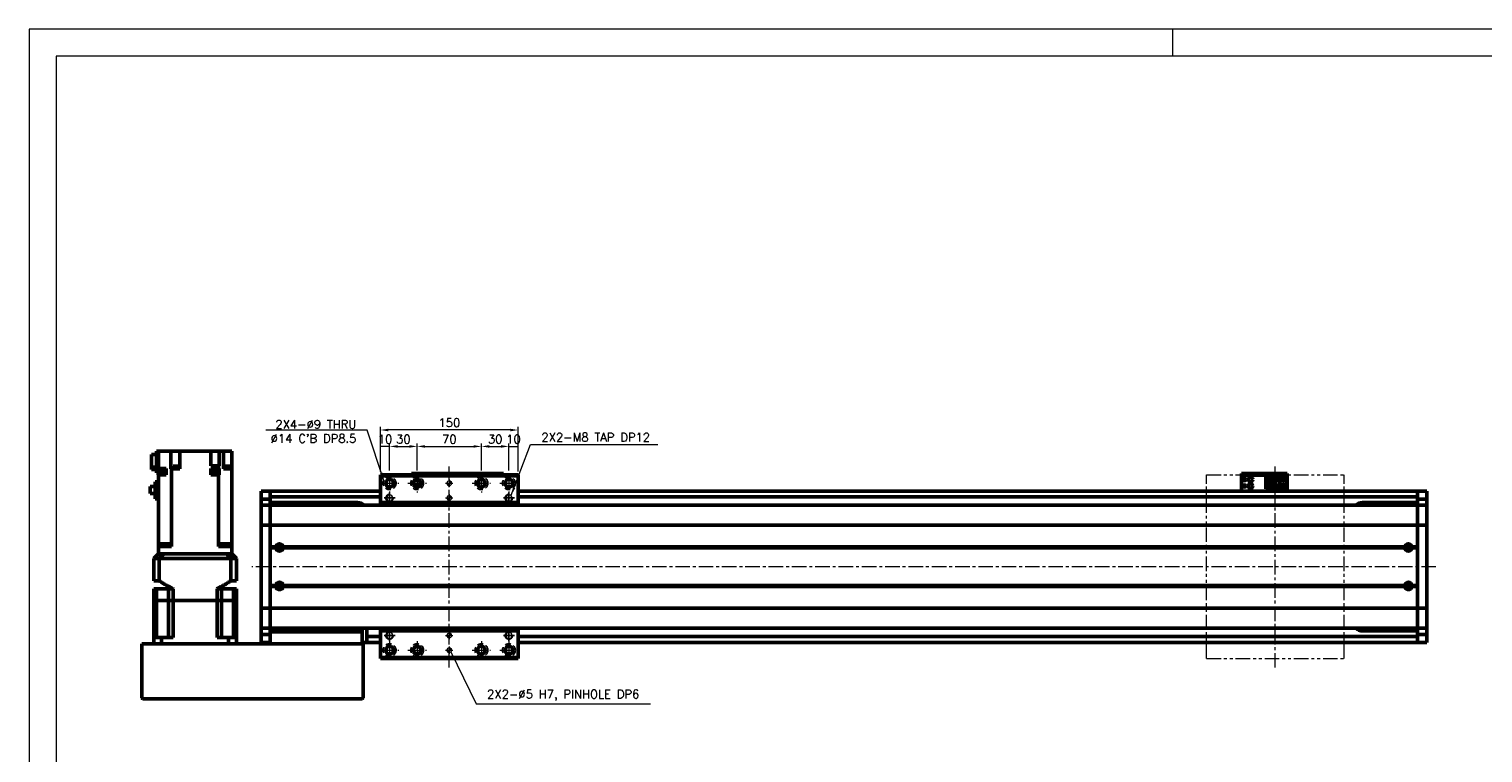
# Model space of a CAD drawing. Header units: millimetres. Extents: x 46891 to 51038, y 6223 to 10291.
# Tile 5 of 6: x 48547 to 50131, y 9502 to 10291. Entities that reach past the tile are written whole.
import ezdxf

# ---------------------------------------------------------------- set-up
doc = ezdxf.new("R2010")
doc.units = ezdxf.units.MM
doc.header["$LTSCALE"] = 0.5
for name, pattern in [('CENTER', [50.8, 31.75, -6.35, 6.35, -6.35]), ('HIDDENX2', [19.05, 12.7, -6.35]), ('PHANTOM', [63.5, 31.75, -6.35, 6.35, -6.35, 6.35, -6.35])]:
    doc.linetypes.add(name, pattern=pattern)
doc.layers.get('0').update_dxf_attribs({"lineweight": 20})
doc.layers.add('1', color=1, linetype='CENTER', lineweight=13)
doc.layers.add('외형선(ISO)', color=7, linetype='Continuous', lineweight=50)
for name, color, linetype in [('2', 2, 'HIDDENX2'), ('C', 1, 'CENTER'), ('DIM', 4, 'Continuous')]:
    doc.layers.add(name, color=color, linetype=linetype)
doc.styles.add('DSR TEXT', font='romans.shx', dxfattribs={"bigfont": 'whgtxt.shx'})
doc.styles.get("Standard").update_dxf_attribs({"font": 'romans.shx', "bigfont": 'whgtxt.shx'})
doc.dimstyles.new('DSR', dxfattribs={"dimscale": 2, "dimtxt": 3, "dimasz": 3, "dimexe": 0.5, "dimexo": 0.5, "dimgap": 0.5, "dimtad": 1, "dimdsep": 46, "dimtxsty": 'Standard', "dimcen": 2.5, "dimclrd": 4, "dimclre": 4, "dimclrt": 2, "dimadec": 0, "dimazin": 2, "dimtfac": 1, "dimtmove": 0, "dimatfit": 3, "dimfxl": 0, "dimlwd": -1, "dimlwe": -1, "dimarcsym": 0})

# ---------------------------------------------------------------- blocks, each defined once
blk = doc.blocks.new('A$C1C1952E1')
at = {"color": 1}
blk.add_lwpolyline([(0, 0), (420, 0), (420, 297), (0, 297)], close=True, dxfattribs=at)
at = {"color": 3}
blk.add_lwpolyline([(5, 5), (415, 5), (415, 292), (5, 292)], close=True, dxfattribs=at)
blk = doc.blocks.new('A$C33E56CC6')
h = blk.add_hatch()
h.set_pattern_fill('ANSI31', color=256, style=0)
h.set_pattern_definition([(45, (-7065.45672, -6508.5399), (-0.0883883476, 0.0883883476), [])])
h.paths.add_polyline_path([(4, 6.5, 0.414214), (1.5, 4), (4, 4)])
h.paths.add_polyline_path([(6.5, 4), (4, 4), (4, 1.5, 0.414214)])
blk.add_circle((4, 4), 2.5)
at = {"layer": '1'}
for p, q in [((0, 4), (8, 4)), ((4, 0), (4, 8))]:
    blk.add_line(p, q, dxfattribs=at)
blk = doc.blocks.new('tap8')
blk.add_circle((0, 0), 3.4)
at = {"layer": 'C', "color": 1, "linetype": 'CENTER'}
for p, q in [((-6, 0), (6, 0)), ((0, -6), (0, 6))]:
    blk.add_line(p, q, dxfattribs=at)
at = {"layer": 'DIM', "color": 3}
blk.add_arc((0, 0), 4, 263.8455, 189.4314, dxfattribs=at)
blk = doc.blocks.new('*D71')
at = {"color": 1, "linetype": 'ByBlock'}
for p, q in [((48929.5, 9808.7), (48929.5, 9839.2)), ((48939.5, 9809.7), (48939.5, 9839.2)), ((48939.5, 9835.9), (48929.5, 9835.9))]:
    blk.add_line(p, q, dxfattribs=at)
at = {"layer": 'Defpoints', "color": 0}
for p in [(48929.5, 9835.9), (48939.5, 9805.8), (48929.5, 9804.8)]:
    blk.add_point(p, dxfattribs=at)
at = {"color": 3, "insert": (48934.5, 9843.8), "char_height": 9.24, "attachment_point": 5, "style": 'DSR TEXT'}
blk.add_mtext('10', dxfattribs=at)
blk = doc.blocks.new('*D72')
at = {"color": 1, "linetype": 'ByBlock'}
for p, q in [((48939.5, 9809.7), (48939.5, 9839.2)), ((48969.5, 9809.7), (48969.5, 9839.2)), ((48948.1, 9835.9), (48960.9, 9835.9))]:
    blk.add_line(p, q, dxfattribs=at)
at = {"color": 1}
for points in [[(48948.1, 9837.3), (48948.1, 9834.5), (48939.5, 9835.9)], [(48960.9, 9837.3), (48960.9, 9834.5), (48969.5, 9835.9)]]:
    blk.add_solid(points, dxfattribs=at)
at = {"layer": 'Defpoints', "color": 0}
for p in [(48969.5, 9835.9), (48939.5, 9805.8), (48969.5, 9805.8)]:
    blk.add_point(p, dxfattribs=at)
at = {"color": 3, "insert": (48954.5, 9843.8), "char_height": 9.24, "attachment_point": 5, "style": 'DSR TEXT'}
blk.add_mtext('30', dxfattribs=at)
blk = doc.blocks.new('*D73')
at = {"color": 1, "linetype": 'ByBlock'}
for p, q in [((48969.5, 9809.7), (48969.5, 9839.2)), ((49039.5, 9809.7), (49039.5, 9839.2)), ((48978.1, 9835.9), (49030.9, 9835.9))]:
    blk.add_line(p, q, dxfattribs=at)
at = {"color": 1}
for points in [[(48978.1, 9837.3), (48978.1, 9834.5), (48969.5, 9835.9)], [(49030.9, 9837.3), (49030.9, 9834.5), (49039.5, 9835.9)]]:
    blk.add_solid(points, dxfattribs=at)
at = {"layer": 'Defpoints', "color": 0}
for p in [(49039.5, 9835.9), (48969.5, 9805.8), (49039.5, 9805.8)]:
    blk.add_point(p, dxfattribs=at)
at = {"color": 3, "insert": (49004.5, 9843.8), "char_height": 9.24, "attachment_point": 5, "style": 'DSR TEXT'}
blk.add_mtext('70', dxfattribs=at)
blk = doc.blocks.new('*D74')
at = {"color": 1, "linetype": 'ByBlock'}
for p, q in [((49039.5, 9809.7), (49039.5, 9839.2)), ((49069.5, 9809.7), (49069.5, 9839.2)), ((49048.1, 9835.9), (49060.9, 9835.9))]:
    blk.add_line(p, q, dxfattribs=at)
at = {"color": 1}
for points in [[(49048.1, 9837.3), (49048.1, 9834.5), (49039.5, 9835.9)], [(49060.9, 9837.3), (49060.9, 9834.5), (49069.5, 9835.9)]]:
    blk.add_solid(points, dxfattribs=at)
at = {"layer": 'Defpoints', "color": 0}
for p in [(49069.5, 9835.9), (49039.5, 9805.8), (49069.5, 9805.8)]:
    blk.add_point(p, dxfattribs=at)
at = {"color": 3, "insert": (49054.5, 9843.8), "char_height": 9.24, "attachment_point": 5, "style": 'DSR TEXT'}
blk.add_mtext('30', dxfattribs=at)
blk = doc.blocks.new('*D75')
at = {"color": 1, "linetype": 'ByBlock'}
for p, q in [((49069.5, 9809.7), (49069.5, 9839.2)), ((49079.5, 9808.7), (49079.5, 9839.2)), ((49069.5, 9835.9), (49079.5, 9835.9))]:
    blk.add_line(p, q, dxfattribs=at)
at = {"layer": 'Defpoints', "color": 0}
for p in [(49079.5, 9835.9), (49069.5, 9805.8), (49079.5, 9804.8)]:
    blk.add_point(p, dxfattribs=at)
at = {"color": 3, "insert": (49074.5, 9843.8), "char_height": 9.24, "attachment_point": 5, "style": 'DSR TEXT'}
blk.add_mtext('10', dxfattribs=at)
blk = doc.blocks.new('*D76')
at = {"color": 1, "linetype": 'ByBlock'}
for p, q in [((48929.5, 9808.7), (48929.5, 9857.1)), ((49070.9, 9853.8), (48938.1, 9853.8)), ((49079.5, 9808.7), (49079.5, 9857.1))]:
    blk.add_line(p, q, dxfattribs=at)
at = {"color": 1}
for points in [[(48938.1, 9855.2), (48938.1, 9852.3), (48929.5, 9853.8)], [(49070.9, 9855.2), (49070.9, 9852.3), (49079.5, 9853.8)]]:
    blk.add_solid(points, dxfattribs=at)
at = {"layer": 'Defpoints', "color": 0}
for p in [(48929.5, 9853.8), (48929.5, 9804.8), (49079.5, 9804.8)]:
    blk.add_point(p, dxfattribs=at)
at = {"color": 3, "insert": (49004.5, 9861.7), "char_height": 9.24, "attachment_point": 5, "style": 'DSR TEXT'}
blk.add_mtext('150', dxfattribs=at)

msp = doc.modelspace()

# ---------------------------------------------------------------- linework, layer by layer
at = {"color": 1}
msp.add_line((49792.37032, 10290.76982), (49792.37032, 10261.11032), dxfattribs=at)
at = {"color": 6, "linetype": 'PHANTOM'}
for p, q in [((49829.50234, 9804.787), (49979.50234, 9804.787)), ((49829.50234, 9604.787), (49829.50234, 9804.787)), ((49979.50234, 9604.787), (49979.50234, 9804.787)), ((49829.50234, 9604.787), (49979.50234, 9604.787))]:
    msp.add_line(p, q, dxfattribs=at)
at = {"layer": '1'}
for p, q in [((48939.50234, 9805.787), (48939.50234, 9785.787)), ((48969.50234, 9805.787), (48969.50234, 9785.787)), ((49004.50234, 9594.787), (49004.50234, 9814.787)), ((49039.50234, 9805.787), (49039.50234, 9785.787)), ((49069.50234, 9805.787), (49069.50234, 9785.787)), ((49904.50234, 9594.787), (49904.50234, 9814.787)), ((48929.50234, 9795.787), (48949.50234, 9795.787)), ((48959.50234, 9795.787), (48979.50234, 9795.787)), ((49029.50234, 9795.787), (49049.50234, 9795.787)), ((49059.50234, 9795.787), (49079.50234, 9795.787)), ((50079.50234, 9704.787), (48789.50234, 9704.787)), ((48939.50234, 9623.787), (48939.50234, 9603.787)), ((48969.50234, 9623.787), (48969.50234, 9603.787)), ((49039.50234, 9623.787), (49039.50234, 9603.787)), ((49069.50234, 9623.787), (49069.50234, 9603.787)), ((48929.50234, 9613.787), (48949.50234, 9613.787)), ((48959.50234, 9613.787), (48979.50234, 9613.787)), ((49029.50234, 9613.787), (49049.50234, 9613.787)), ((49059.50234, 9613.787), (49079.50234, 9613.787))]:
    msp.add_line(p, q, dxfattribs=at)
at = {"layer": '2'}
for centre in [(48939.50234, 9795.787), (48969.50234, 9795.787), (49039.50234, 9795.787), (49069.50234, 9795.787), (48939.50234, 9613.787), (48969.50234, 9613.787), (49039.50234, 9613.787), (49069.50234, 9613.787)]:
    msp.add_circle(centre, 7, dxfattribs=at)
at = {"layer": '외형선(ISO)'}
for p, q in [((48685.50234, 9827.09259), (48680.00234, 9827.09259)), ((48680.00234, 9813.19694), (48680.00234, 9827.09259)), ((48685.50234, 9830.78701), (48687.50234, 9830.78701)), ((48685.50234, 9807.28701), (48685.50234, 9830.78701)), ((48687.50234, 9830.78701), (48687.50234, 9811.78701)), ((48696.05849, 9830.78701), (48687.50234, 9830.78701)), ((48696.05849, 9830.78701), (48701.13523, 9830.78701)), ((48701.13523, 9811.28701), (48701.13523, 9830.78701)), ((48706.30234, 9830.78701), (48701.13523, 9830.78701)), ((48706.30234, 9830.78701), (48710.80234, 9830.78701)), ((48710.80234, 9811.28701), (48710.80234, 9830.78701)), ((48744.70234, 9830.78701), (48710.80234, 9830.78701)), ((48744.70234, 9830.78701), (48744.70234, 9814.78701)), ((48744.70234, 9830.78701), (48748.70234, 9830.78701)), ((48753.82428, 9830.78701), (48748.70234, 9830.78701)), ((48753.82428, 9814.78701), (48753.82428, 9830.78701)), ((48753.83501, 9830.78701), (48753.82428, 9830.78701)), ((48753.83501, 9830.78701), (48758.60234, 9830.78701)), ((48758.60234, 9811.28701), (48758.60234, 9830.78701)), ((48758.60234, 9830.78701), (48763.10234, 9830.78701)), ((48767.50234, 9830.78701), (48763.10234, 9830.78701)), ((48767.50234, 9811.28701), (48767.50234, 9830.78701)), ((48680.00234, 9810.88142), (48680.00234, 9813.19694)), ((48680.00234, 9813.19694), (48685.50234, 9813.19694)), ((48680.00234, 9810.88142), (48685.50234, 9810.88142)), ((48687.50234, 9807.28701), (48685.50234, 9807.28701)), ((48694.88244, 9805.78701), (48687.28244, 9805.78701)), ((48687.28244, 9804.78701), (48687.28244, 9805.78701)), ((48687.50234, 9811.78701), (48695.90234, 9811.78701)), ((48687.50234, 9807.28701), (48687.50234, 9811.78701)), ((48687.50234, 9807.28701), (48687.50234, 9806.78701)), ((48687.50234, 9806.78701), (48687.50234, 9805.78701)), ((48687.50234, 9806.78701), (48687.58244, 9806.78701)), ((48694.58244, 9808.38701), (48687.58244, 9808.38701)), ((48687.58244, 9805.78701), (48687.58244, 9808.38701)), ((48694.58244, 9805.78701), (48694.58244, 9808.38701)), ((48695.90234, 9806.78701), (48694.58244, 9806.78701)), ((48694.88244, 9804.78701), (48694.88244, 9805.78701)), ((48695.90234, 9806.78701), (48695.90234, 9811.78701)), ((48695.90234, 9806.78701), (48695.9414, 9806.78701)), ((48695.9414, 9806.78701), (48695.9414, 9804.78701)), ((48701.13523, 9811.28701), (48701.16967, 9811.28701)), ((48701.83615, 9811.28701), (48701.16967, 9811.28701)), ((48701.83615, 9729.78701), (48701.83615, 9811.28701)), ((48701.83615, 9811.28701), (48710.80234, 9811.28701)), ((48709.30377, 9811.78701), (48703.30377, 9811.78701)), ((48703.30377, 9811.78701), (48703.30377, 9811.28701)), ((48709.25377, 9812.48701), (48703.35377, 9812.48701)), ((48703.35377, 9812.48701), (48703.35377, 9811.78701)), ((48709.05377, 9814.48701), (48703.55377, 9814.48701)), ((48703.55377, 9814.48701), (48703.55377, 9812.48701)), ((48709.05377, 9814.48701), (48709.05377, 9812.48701)), ((48709.25377, 9812.48701), (48709.25377, 9811.78701)), ((48709.30377, 9811.78701), (48709.30377, 9811.28701)), ((48744.70091, 9806.78701), (48744.70234, 9806.78701)), ((48744.70091, 9806.78701), (48744.70091, 9804.78701)), ((48744.70234, 9814.78701), (48753.16853, 9814.78701)), ((48744.70234, 9811.78701), (48753.16853, 9811.78701)), ((48744.70234, 9806.78701), (48744.70234, 9811.78701)), ((48745.71296, 9806.78701), (48744.70234, 9806.78701)), ((48753.01296, 9805.78701), (48745.41296, 9805.78701)), ((48745.41296, 9804.78701), (48745.41296, 9805.78701)), ((48752.71296, 9808.38701), (48745.71296, 9808.38701)), ((48745.71296, 9805.78701), (48745.71296, 9808.38701)), ((48752.71296, 9805.78701), (48752.71296, 9808.38701)), ((48752.71296, 9806.78701), (48753.82428, 9806.78701)), ((48753.01296, 9804.78701), (48753.01296, 9805.78701)), ((48753.16853, 9811.78701), (48753.16853, 9814.78701)), ((48753.82428, 9814.78701), (48753.16853, 9814.78701)), ((48753.16853, 9811.78701), (48753.82428, 9811.78701)), ((48753.82428, 9806.78701), (48753.82428, 9811.78701)), ((48753.82428, 9806.78701), (48753.82697, 9806.78701)), ((48753.82697, 9806.78701), (48753.82697, 9804.78701)), ((48758.60234, 9811.28701), (48758.94619, 9811.28701)), ((48767.50234, 9811.28701), (48758.94619, 9811.28701)), ((48766.06328, 9811.78701), (48760.06328, 9811.78701)), ((48760.06328, 9811.78701), (48760.06328, 9811.28701)), ((48766.01328, 9812.48701), (48760.11328, 9812.48701)), ((48760.11328, 9812.48701), (48760.11328, 9811.78701)), ((48765.81328, 9814.48701), (48760.31328, 9814.48701)), ((48760.31328, 9814.48701), (48760.31328, 9812.48701)), ((48765.81328, 9814.48701), (48765.81328, 9812.48701)), ((48766.01328, 9812.48701), (48766.01328, 9811.78701)), ((48766.06328, 9811.78701), (48766.06328, 9811.28701)), ((48767.50234, 9729.78701), (48767.50234, 9811.28701)), ((48767.72224, 9805.78701), (48767.50234, 9805.78701)), ((48767.72224, 9804.78701), (48767.72224, 9805.78701)), ((48963.50234, 9806.28698), (48963.50234, 9806.28696)), ((48963.50234, 9806.28698), (49013.50234, 9806.28698)), ((48963.50234, 9804.787), (48963.50234, 9806.28696)), ((48966.50234, 9806.28696), (49010.50234, 9806.28696)), ((49013.50234, 9806.28698), (49013.50234, 9806.28696)), ((49013.50234, 9806.28698), (49063.50234, 9806.28698)), ((49013.50234, 9804.787), (49013.50234, 9806.28696)), ((49013.50234, 9806.28696), (49013.50234, 9804.787)), ((49016.50234, 9806.28696), (49060.50234, 9806.28696)), ((49063.50234, 9806.28696), (49063.50234, 9804.787)), ((49867.50234, 9806.28698), (49867.50234, 9806.28696)), ((49867.50234, 9806.28698), (49917.50234, 9806.28698)), ((49867.50234, 9804.68696), (49867.50234, 9806.28696)), ((49870.50234, 9806.28696), (49914.50234, 9806.28696)), ((49917.50234, 9806.28696), (49917.50234, 9804.68696)), ((48684.10234, 9792.11201), (48678.70234, 9792.11201)), ((48678.70234, 9784.66201), (48678.70234, 9792.11201)), ((48684.10234, 9778.88701), (48684.10234, 9797.43701)), ((48687.50234, 9797.43701), (48684.10234, 9797.43701)), ((48687.28244, 9804.78701), (48687.50234, 9804.78701)), ((48687.50234, 9804.78701), (48687.50234, 9729.78701)), ((48695.9414, 9804.78701), (48687.50234, 9804.78701)), ((48747.93903, 9804.78701), (48744.70091, 9804.78701)), ((48747.93903, 9804.78701), (48750.48688, 9804.78701)), ((48753.16853, 9804.78701), (48750.48688, 9804.78701)), ((48753.16853, 9804.78701), (48753.16853, 9729.78701)), ((48753.82697, 9804.78701), (48753.16853, 9804.78701)), ((48767.50234, 9804.78701), (48767.72224, 9804.78701)), ((48929.50234, 9804.787), (48929.50234, 9803.787)), ((48929.50234, 9804.787), (49079.50234, 9804.787)), ((48929.50234, 9803.787), (48929.50234, 9774.787)), ((49079.50234, 9803.787), (48929.50234, 9803.787)), ((49035.40234, 9794.66785), (49035.40234, 9796.90616)), ((49036.70234, 9793.48699), (49035.92849, 9793.48699)), ((49036.70234, 9798.98427), (49036.70234, 9793.48699)), ((49036.70234, 9793.48699), (49036.70234, 9792.58974)), ((49079.50234, 9803.787), (49079.50234, 9804.787)), ((49079.50234, 9774.787), (49079.50234, 9803.787)), ((49867.50234, 9804.68696), (49867.50234, 9804.18698)), ((49867.50234, 9804.18698), (49867.50234, 9789.28698)), ((49870.50234, 9804.68696), (49914.50234, 9804.68696)), ((49894.30234, 9802.987), (49909.50234, 9802.987)), ((49894.30234, 9802.98699), (49894.30234, 9802.18699)), ((49894.30234, 9802.98699), (49903.50234, 9802.98699)), ((49894.30234, 9802.18699), (49902.60234, 9802.18699)), ((49894.30234, 9802.18699), (49894.30234, 9801.68699)), ((49894.30234, 9799.08699), (49894.30234, 9801.68699)), ((49894.30234, 9801.68699), (49902.10234, 9801.68699)), ((49894.30234, 9793.48699), (49894.30234, 9799.08699)), ((49894.30234, 9799.08699), (49900.50234, 9799.08699)), ((49894.30234, 9790.88699), (49894.30234, 9793.48699)), ((49900.50234, 9793.48699), (49894.30234, 9793.48699)), ((49894.30234, 9790.88699), (49894.30234, 9790.38699)), ((49902.10234, 9790.88699), (49894.30234, 9790.88699)), ((49894.30234, 9790.38699), (49894.30234, 9789.58699)), ((49902.60234, 9790.38699), (49894.30234, 9790.38699)), ((49894.30234, 9789.58699), (49903.50234, 9789.58699)), ((49895.60234, 9799.08699), (49895.60234, 9793.48699)), ((49896.10234, 9799.08699), (49896.10234, 9798.73699)), ((49896.10234, 9793.83699), (49896.10234, 9798.73699)), ((49896.10234, 9798.73699), (49900.50234, 9798.73699)), ((49896.10234, 9793.83699), (49896.10234, 9793.48699)), ((49900.50234, 9793.83699), (49896.10234, 9793.83699)), ((49897.06234, 9795.48699), (49897.06234, 9797.08699)), ((49897.06234, 9797.08699), (49898.90234, 9797.08699)), ((49898.90234, 9795.48699), (49897.06234, 9795.48699)), ((49898.90234, 9797.08699), (49898.90234, 9795.48699)), ((49900.50234, 9799.08699), (49900.50234, 9793.48699)), ((49902.60234, 9802.18699), (49902.10234, 9801.68699)), ((49902.10234, 9801.68699), (49902.10234, 9790.88699)), ((49902.60234, 9790.38699), (49902.10234, 9790.88699)), ((49902.60234, 9802.18699), (49902.60234, 9790.38699)), ((49903.50234, 9799.28697), (49903.50234, 9802.98697)), ((49903.50234, 9802.98697), (49909.50234, 9802.98697)), ((49903.50234, 9799.28697), (49903.50234, 9793.28699)), ((49903.50234, 9799.28697), (49909.50234, 9799.28697)), ((49904.00234, 9793.28699), (49903.50234, 9793.28699)), ((49903.50234, 9789.58697), (49903.50234, 9793.28697)), ((49903.50234, 9793.28697), (49909.50234, 9793.28697)), ((49903.50234, 9789.58697), (49909.50234, 9789.58697)), ((49904.00234, 9799.28697), (49904.00234, 9793.28699)), ((49904.00234, 9793.28699), (49904.30234, 9793.28699)), ((49904.30234, 9793.28699), (49904.30234, 9799.28697)), ((49904.30234, 9793.28699), (49908.70234, 9793.28699)), ((49905.90234, 9800.68697), (49906.50234, 9801.88697)), ((49906.10234, 9800.68697), (49905.90234, 9800.68697)), ((49905.90234, 9791.08697), (49906.50234, 9792.28697)), ((49906.10234, 9791.08697), (49905.90234, 9791.08697)), ((49906.10234, 9800.28697), (49906.10234, 9800.68697)), ((49906.90234, 9800.28697), (49906.10234, 9800.28697)), ((49906.10234, 9790.68697), (49906.10234, 9791.08697)), ((49906.90234, 9790.68697), (49906.10234, 9790.68697)), ((49906.50234, 9801.88697), (49907.10234, 9800.68697)), ((49906.50234, 9792.28697), (49907.10234, 9791.08697)), ((49906.90234, 9800.68697), (49906.90234, 9800.28697)), ((49907.10234, 9800.68697), (49906.90234, 9800.68697)), ((49906.90234, 9791.08697), (49906.90234, 9790.68697)), ((49907.10234, 9791.08697), (49906.90234, 9791.08697)), ((49908.70234, 9799.28697), (49908.70234, 9793.28699)), ((49908.70234, 9793.28699), (49909.00234, 9793.28699)), ((49909.00234, 9793.28699), (49909.00234, 9799.28697)), ((49909.50234, 9793.28699), (49909.00234, 9793.28699)), ((49915.00234, 9802.987), (49909.50234, 9802.987)), ((49909.50234, 9802.98697), (49909.50234, 9802.987)), ((49909.50234, 9799.28697), (49909.50234, 9802.98697)), ((49909.50234, 9799.28697), (49909.50234, 9793.28699)), ((49909.50234, 9789.58697), (49909.50234, 9793.28697)), ((49915.00234, 9789.587), (49909.50234, 9789.587)), ((49917.00234, 9791.587), (49917.00234, 9800.987)), ((49917.50234, 9804.18698), (49917.50234, 9804.68696)), ((49917.50234, 9789.28698), (49917.50234, 9804.18698)), ((48678.70234, 9784.66201), (48684.10234, 9784.66201)), ((48687.50234, 9778.88701), (48684.10234, 9778.88701)), ((48799.50234, 9784.287), (48799.50234, 9787.287)), ((48809.50234, 9787.287), (48799.50234, 9787.287)), ((48799.50234, 9784.287), (48799.50234, 9781.3474)), ((48799.50234, 9781.3474), (48799.50234, 9778.54736)), ((48799.50234, 9778.54736), (48799.50234, 9771.85366)), ((48809.50234, 9778.54736), (48799.50234, 9778.54736)), ((48809.50234, 9784.28701), (48809.50234, 9787.28701)), ((48809.50234, 9787.28701), (48929.50234, 9787.28701)), ((48809.50234, 9787.287), (48809.50234, 9784.287)), ((48809.50234, 9784.28701), (48809.50234, 9781.78701)), ((48809.50234, 9781.3474), (48809.50234, 9784.287)), ((48809.50234, 9778.54736), (48809.50234, 9781.3474)), ((48809.50234, 9780.78701), (48929.50234, 9780.78701)), ((48809.50234, 9771.85366), (48809.50234, 9778.54736)), ((48904.50234, 9774.78701), (48809.50234, 9774.78701)), ((48929.50234, 9774.787), (48929.50234, 9771.78701)), ((49079.50234, 9774.787), (48929.50234, 9774.787)), ((49079.50234, 9787.28701), (50059.50234, 9787.28701)), ((49079.50234, 9780.78701), (50059.50234, 9780.78701)), ((49079.50234, 9771.78701), (49079.50234, 9774.787)), ((49867.50234, 9787.28701), (49867.50234, 9789.28698)), ((49917.50234, 9789.28698), (49917.50234, 9787.28701)), ((50059.50234, 9774.78701), (49999.50234, 9774.78701)), ((50059.50234, 9787.28701), (50059.50234, 9784.28701)), ((50059.50234, 9784.28701), (50059.50234, 9787.28701)), ((50059.50234, 9787.28701), (50069.50234, 9787.28701)), ((50059.50234, 9781.78701), (50059.50234, 9784.28701)), ((50059.50234, 9784.28701), (50059.50234, 9781.3474)), ((50059.50234, 9781.3474), (50059.50234, 9778.54737)), ((50059.50234, 9778.54737), (50059.50234, 9771.85366)), ((50059.50234, 9778.54737), (50069.50234, 9778.54737)), ((50069.50234, 9787.28701), (50069.50234, 9784.28701)), ((50069.50234, 9781.3474), (50069.50234, 9784.28701)), ((50069.50234, 9778.54737), (50069.50234, 9781.3474)), ((50069.50234, 9771.85366), (50069.50234, 9778.54737)), ((48799.50234, 9771.85366), (48799.50234, 9771.787)), ((48809.50234, 9771.85366), (48799.50234, 9771.85366)), ((48799.50234, 9769.09065), (48799.50234, 9771.787)), ((48809.50234, 9771.787), (48799.50234, 9771.787)), ((48799.50234, 9750.48253), (48799.50234, 9769.09065)), ((48809.50234, 9771.787), (48809.50234, 9771.85366)), ((48809.50234, 9769.09065), (48809.50234, 9771.78701)), ((50059.50234, 9771.78701), (48809.50234, 9771.78701)), ((48809.50234, 9771.787), (48809.50234, 9769.09065)), ((48809.50234, 9769.09065), (48809.50234, 9750.48253)), ((48809.50234, 9750.48253), (48809.50234, 9769.09065)), ((50059.50234, 9771.85366), (50059.50234, 9771.78701)), ((50059.50234, 9771.85366), (50069.50234, 9771.85366)), ((50059.50234, 9769.09065), (50059.50234, 9771.78701)), ((50059.50234, 9771.78701), (50069.50234, 9771.78701)), ((50059.50234, 9771.78701), (50059.50234, 9769.09065)), ((50059.50234, 9750.48253), (50059.50234, 9769.09065)), ((50059.50234, 9769.09065), (50059.50234, 9750.48253)), ((50069.50234, 9771.78701), (50069.50234, 9771.85366)), ((50069.50234, 9771.78701), (50069.50234, 9769.09065)), ((50069.50234, 9769.09065), (50069.50234, 9750.48253)), ((48799.50234, 9750.48253), (48799.50234, 9750.01441)), ((48799.50234, 9748.01441), (48799.50234, 9750.01441)), ((48809.50234, 9750.01441), (48799.50234, 9750.01441)), ((48799.50234, 9748.01441), (48799.50234, 9661.5596)), ((48809.50234, 9750.01441), (48809.50234, 9750.48253)), ((48809.50234, 9750.48253), (48809.50234, 9750.01441)), ((48809.50234, 9750.01441), (48809.50234, 9748.01441)), ((48809.50234, 9748.01441), (48809.50234, 9750.01441)), ((50059.50234, 9750.01441), (48809.50234, 9750.01441)), ((48809.50234, 9661.5596), (48809.50234, 9748.01441)), ((48809.50234, 9748.01441), (48809.50234, 9726.28701)), ((50059.50234, 9750.48253), (50059.50234, 9750.01441)), ((50059.50234, 9750.01441), (50059.50234, 9750.48253)), ((50059.50234, 9748.01441), (50059.50234, 9750.01441)), ((50059.50234, 9750.01441), (50069.50234, 9750.01441)), ((50059.50234, 9750.01441), (50059.50234, 9748.01441)), ((50059.50234, 9748.01441), (50059.50234, 9661.5596)), ((50059.50234, 9726.28701), (50059.50234, 9748.01441)), ((50069.50234, 9750.01441), (50069.50234, 9750.48253)), ((50069.50234, 9750.01441), (50069.50234, 9748.01441)), ((50069.50234, 9661.5596), (50069.50234, 9748.01441)), ((48687.50234, 9726.78701), (48687.50234, 9729.78701)), ((48687.50234, 9729.78701), (48696.05849, 9729.78701)), ((48694.50234, 9726.78701), (48687.50234, 9726.78701)), ((48687.50234, 9726.78701), (48687.50234, 9718.78701)), ((48692.63806, 9729.78701), (48692.63806, 9726.78701)), ((48701.84477, 9726.78701), (48694.50234, 9726.78701)), ((48701.16967, 9729.78701), (48696.05849, 9729.78701)), ((48701.16967, 9729.78701), (48701.83615, 9729.78701)), ((48701.42546, 9726.78701), (48701.42546, 9729.78701)), ((48701.83615, 9729.78701), (48701.84477, 9729.78701)), ((48701.84477, 9726.78701), (48701.84477, 9729.78701)), ((48753.15991, 9729.78701), (48753.16853, 9729.78701)), ((48753.15991, 9726.78701), (48753.15991, 9729.78701)), ((48760.50234, 9726.78701), (48753.15991, 9726.78701)), ((48753.16853, 9729.78701), (48753.83501, 9729.78701)), ((48753.57922, 9726.78701), (48753.57922, 9729.78701)), ((48758.94619, 9729.78701), (48753.83501, 9729.78701)), ((48758.94619, 9729.78701), (48767.50234, 9729.78701)), ((48767.50234, 9726.78701), (48760.50234, 9726.78701)), ((48762.36662, 9726.78701), (48762.36662, 9729.78701)), ((48767.50234, 9726.78701), (48767.50234, 9729.78701)), ((48767.50234, 9718.78701), (48767.50234, 9726.78701)), ((48815.53371, 9726.28701), (48809.50234, 9726.28701)), ((50045.53371, 9726.28701), (48823.47097, 9726.28701)), ((50059.50234, 9726.28701), (50053.47097, 9726.28701)), ((48687.50234, 9718.78701), (48682.50234, 9713.78701)), ((48688.49974, 9713.78701), (48682.50234, 9713.78701)), ((48682.50234, 9689.33701), (48682.50234, 9713.78701)), ((48687.50234, 9718.78701), (48687.59043, 9718.78701)), ((48687.59043, 9718.78701), (48693.39531, 9718.78701)), ((48688.49974, 9689.33701), (48688.49974, 9713.78701)), ((48766.50494, 9713.78701), (48688.49974, 9713.78701)), ((48693.39531, 9718.78701), (48693.49866, 9718.78701)), ((48693.49866, 9718.78701), (48761.50602, 9718.78701)), ((48694.50234, 9718.78701), (48760.50234, 9718.78701)), ((48761.60937, 9718.78701), (48761.50602, 9718.78701)), ((48761.60937, 9718.78701), (48767.41425, 9718.78701)), ((48772.50234, 9713.78701), (48766.50494, 9713.78701)), ((48766.50494, 9689.33701), (48766.50494, 9713.78701)), ((48767.50234, 9718.78701), (48767.41425, 9718.78701)), ((48772.50234, 9713.78701), (48767.50234, 9718.78701)), ((48772.50234, 9689.33701), (48772.50234, 9713.78701)), ((48816.00234, 9725.78701), (48809.50234, 9725.78701)), ((48815.53371, 9725.28701), (48809.50234, 9725.28701)), ((48809.50234, 9725.28701), (48809.50234, 9684.28701)), ((48818.22655, 9724.78701), (48820.77813, 9724.78701)), ((50046.00234, 9725.78701), (48823.00234, 9725.78701)), ((50045.53371, 9725.28701), (48823.47097, 9725.28701)), ((50059.50234, 9725.78701), (50053.00234, 9725.78701)), ((50059.50234, 9725.28701), (50053.47097, 9725.28701)), ((50059.50234, 9684.28701), (50059.50234, 9725.28701)), ((48682.50234, 9689.33701), (48688.49974, 9689.33701)), ((48682.50234, 9680.78701), (48685.45012, 9680.78701)), ((48682.50234, 9667.78701), (48682.50234, 9680.78701)), ((48698.64734, 9680.78701), (48685.45012, 9680.78701)), ((48685.45012, 9667.78701), (48685.45012, 9680.78701)), ((48698.64734, 9680.78701), (48703.50234, 9680.78701)), ((48698.64734, 9667.78701), (48698.64734, 9680.78701)), ((48703.50234, 9667.78701), (48703.50234, 9680.78701)), ((48751.50234, 9680.78701), (48756.35734, 9680.78701)), ((48751.50234, 9667.78701), (48751.50234, 9680.78701)), ((48756.35734, 9680.78701), (48769.55456, 9680.78701)), ((48756.35734, 9667.78701), (48756.35734, 9680.78701)), ((48766.50494, 9689.33701), (48772.50234, 9689.33701)), ((48769.55456, 9680.78701), (48772.50234, 9680.78701)), ((48769.55456, 9667.78701), (48769.55456, 9680.78701)), ((48772.50234, 9667.78701), (48772.50234, 9680.78701)), ((48815.53371, 9684.28701), (48809.50234, 9684.28701)), ((48816.00234, 9683.78701), (48809.50234, 9683.78701)), ((48815.53371, 9683.28701), (48809.50234, 9683.28701)), ((48809.50234, 9683.28701), (48809.50234, 9661.5596)), ((48818.22655, 9684.78701), (48820.77813, 9684.78701)), ((50046.00234, 9683.78701), (48823.00234, 9683.78701)), ((50045.53371, 9684.28701), (48823.47097, 9684.28701)), ((50045.53371, 9683.28701), (48823.47097, 9683.28701)), ((50059.50234, 9683.78701), (50053.00234, 9683.78701)), ((50059.50234, 9684.28701), (50053.47097, 9684.28701)), ((50059.50234, 9683.28701), (50053.47097, 9683.28701)), ((50059.50234, 9661.5596), (50059.50234, 9683.28701)), ((48682.50234, 9667.78701), (48682.50234, 9627.78701)), ((48685.45012, 9667.78701), (48682.50234, 9667.78701)), ((48682.50234, 9667.78701), (48685.45012, 9667.78701)), ((48685.45012, 9627.78701), (48685.45012, 9667.78701)), ((48692.14734, 9667.78701), (48685.45012, 9667.78701)), ((48692.14734, 9667.78701), (48685.45012, 9667.78701)), ((48698.64734, 9667.78701), (48692.14734, 9667.78701)), ((48698.64734, 9667.78701), (48692.14734, 9667.78701)), ((48703.50234, 9667.78701), (48698.64734, 9667.78701)), ((48698.64734, 9627.78701), (48698.64734, 9667.78701)), ((48698.64734, 9667.78701), (48703.50234, 9667.78701)), ((48751.50234, 9667.78701), (48703.50234, 9667.78701)), ((48703.50234, 9667.78701), (48703.50234, 9627.78701)), ((48751.50234, 9667.78701), (48703.50234, 9667.78701)), ((48756.35734, 9667.78701), (48751.50234, 9667.78701)), ((48751.50234, 9667.78701), (48751.50234, 9627.78701)), ((48751.50234, 9667.78701), (48756.35734, 9667.78701)), ((48762.85734, 9667.78701), (48756.35734, 9667.78701)), ((48756.35734, 9627.78701), (48756.35734, 9667.78701)), ((48762.85734, 9667.78701), (48756.35734, 9667.78701)), ((48769.55456, 9667.78701), (48762.85734, 9667.78701)), ((48769.55456, 9667.78701), (48762.85734, 9667.78701)), ((48772.50234, 9667.78701), (48769.55456, 9667.78701)), ((48769.55456, 9627.78701), (48769.55456, 9667.78701)), ((48769.55456, 9667.78701), (48772.50234, 9667.78701)), ((48772.50234, 9667.78701), (48772.50234, 9627.78701)), ((48799.50234, 9659.5596), (48799.50234, 9661.5596)), ((48799.50234, 9659.5596), (48799.50234, 9659.09148)), ((48809.50234, 9659.5596), (48799.50234, 9659.5596)), ((48799.50234, 9640.48336), (48799.50234, 9659.09148)), ((48809.50234, 9661.5596), (48809.50234, 9659.5596)), ((48809.50234, 9659.5596), (48809.50234, 9661.5596)), ((48809.50234, 9659.09148), (48809.50234, 9659.5596)), ((48809.50234, 9659.5596), (48809.50234, 9659.09148)), ((50059.50234, 9659.5596), (48809.50234, 9659.5596)), ((48809.50234, 9659.09148), (48809.50234, 9640.48336)), ((48809.50234, 9640.48336), (48809.50234, 9659.09148)), ((50059.50234, 9659.5596), (50059.50234, 9661.5596)), ((50059.50234, 9661.5596), (50059.50234, 9659.5596)), ((50059.50234, 9659.5596), (50059.50234, 9659.09148)), ((50059.50234, 9659.5596), (50069.50234, 9659.5596)), ((50059.50234, 9659.09148), (50059.50234, 9659.5596)), ((50059.50234, 9640.48336), (50059.50234, 9659.09148)), ((50059.50234, 9659.09148), (50059.50234, 9640.48336)), ((50069.50234, 9661.5596), (50069.50234, 9659.5596)), ((50069.50234, 9659.09148), (50069.50234, 9659.5596)), ((50069.50234, 9659.09148), (50069.50234, 9640.48336)), ((48799.50234, 9637.787), (48799.50234, 9640.48336)), ((48799.50234, 9637.787), (48799.50234, 9637.72035)), ((48809.50234, 9637.787), (48799.50234, 9637.787)), ((48799.50234, 9637.72035), (48799.50234, 9631.02664)), ((48809.50234, 9637.72035), (48799.50234, 9637.72035)), ((48799.50234, 9631.02664), (48799.50234, 9628.22661)), ((48809.50234, 9631.02664), (48799.50234, 9631.02664)), ((48809.50234, 9640.48336), (48809.50234, 9637.787)), ((48809.50234, 9637.78701), (48809.50234, 9640.48336)), ((50059.50234, 9637.78701), (48809.50234, 9637.78701)), ((48809.50234, 9637.72035), (48809.50234, 9637.787)), ((48809.50234, 9636.80787), (48809.50234, 9637.72035)), ((48809.50234, 9636.80787), (48809.50234, 9633.78701)), ((48809.50234, 9633.78701), (48909.50234, 9633.78701)), ((48809.50234, 9620.78701), (48809.50234, 9633.78701)), ((48853.09922, 9633.78701), (48853.09922, 9637.78701)), ((48865.90546, 9637.78701), (48865.90546, 9633.78701)), ((48909.50234, 9633.78701), (48909.50234, 9637.78701)), ((48909.50234, 9633.78701), (48909.50234, 9620.78701)), ((48914.50234, 9632.78701), (48914.50234, 9637.78701)), ((48914.50234, 9628.78701), (48914.50234, 9632.78701)), ((48929.50234, 9637.78701), (48929.50234, 9634.787)), ((48929.50234, 9634.787), (48929.50234, 9605.787)), ((48929.50234, 9634.787), (49079.50234, 9634.787)), ((49079.50234, 9634.787), (49079.50234, 9637.78701)), ((49079.50234, 9605.787), (49079.50234, 9634.787)), ((49999.50234, 9634.78701), (50059.50234, 9634.78701)), ((50059.50234, 9637.78701), (50059.50234, 9640.48336)), ((50059.50234, 9640.48336), (50059.50234, 9637.78701)), ((50059.50234, 9637.78701), (50059.50234, 9637.72035)), ((50059.50234, 9637.78701), (50069.50234, 9637.78701)), ((50059.50234, 9637.72035), (50059.50234, 9631.02664)), ((50059.50234, 9637.72035), (50069.50234, 9637.72035)), ((50059.50234, 9631.02664), (50059.50234, 9628.22661)), ((50059.50234, 9631.02664), (50069.50234, 9631.02664)), ((50069.50234, 9640.48336), (50069.50234, 9637.78701)), ((50069.50234, 9637.72035), (50069.50234, 9637.78701)), ((50069.50234, 9631.02664), (50069.50234, 9637.72035)), ((50069.50234, 9628.22661), (50069.50234, 9631.02664)), ((48669.50234, 9561.78701), (48669.50234, 9620.78701)), ((48670.50234, 9620.78701), (48669.50234, 9620.78701)), ((48909.50234, 9620.78701), (48670.50234, 9620.78701)), ((48682.50234, 9627.78701), (48690.90999, 9627.78701)), ((48682.50234, 9620.78701), (48682.50234, 9627.78701)), ((48703.50234, 9627.78701), (48690.90999, 9627.78701)), ((48690.90999, 9620.78701), (48690.90999, 9627.78701)), ((48764.09469, 9627.78701), (48751.50234, 9627.78701)), ((48764.09469, 9627.78701), (48772.50234, 9627.78701)), ((48764.09469, 9620.78701), (48764.09469, 9627.78701)), ((48772.50234, 9620.78701), (48772.50234, 9627.78701)), ((48799.50234, 9628.22661), (48799.50234, 9625.287)), ((48799.50234, 9622.287), (48799.50234, 9625.287)), ((48809.50234, 9622.287), (48799.50234, 9622.287)), ((48909.50234, 9622.28701), (48914.50234, 9622.28701)), ((48910.50234, 9620.78701), (48909.50234, 9620.78701)), ((48910.50234, 9620.78701), (48910.50234, 9561.78701)), ((48914.50234, 9628.78701), (48914.50234, 9627.78701)), ((48914.50234, 9628.78701), (48929.50234, 9628.78701)), ((48914.50234, 9625.28701), (48914.50234, 9627.78701)), ((48914.50234, 9625.28701), (48914.50234, 9622.28701)), ((48914.50234, 9622.28701), (48929.50234, 9622.28701)), ((49079.50234, 9628.78701), (50059.50234, 9628.78701)), ((49079.50234, 9622.28701), (50059.50234, 9622.28701)), ((50059.50234, 9628.22661), (50059.50234, 9625.28701)), ((50059.50234, 9625.28701), (50059.50234, 9627.78701)), ((50059.50234, 9625.28701), (50059.50234, 9622.28701)), ((50059.50234, 9622.28701), (50059.50234, 9625.28701)), ((50059.50234, 9622.28701), (50069.50234, 9622.28701)), ((50069.50234, 9625.28701), (50069.50234, 9628.22661)), ((50069.50234, 9625.28701), (50069.50234, 9622.28701)), ((48929.50234, 9605.787), (48929.50234, 9604.787)), ((48929.50234, 9605.787), (49079.50234, 9605.787)), ((48929.50234, 9604.787), (49079.50234, 9604.787)), ((49079.50234, 9604.787), (49079.50234, 9605.787)), ((48909.50234, 9560.78701), (48670.50234, 9560.78701))]:
    msp.add_line(p, q, dxfattribs=at)
for centre, radius in [((48939.50234, 9795.787), 4.25), ((48969.50234, 9795.787), 4.25), ((49039.50234, 9795.787), 4.25), ((49069.50234, 9795.787), 4.25), ((49871.50234, 9799.787), 1.2295), ((49871.50234, 9792.787), 1.2295), ((49877.50234, 9799.787), 2.5), ((49877.50234, 9792.787), 2.5), ((49913.50234, 9799.787), 1.75), ((49913.50234, 9792.787), 1.75), ((49913.50234, 9799.787), 1.2295), ((49913.50234, 9792.787), 1.2295), ((48819.50234, 9725.78701), 2.25), ((48819.50234, 9725.787), 1.621), ((50049.50234, 9725.78701), 2.25), ((50049.50234, 9725.78701), 1.621), ((48819.50234, 9683.78701), 2.25), ((48819.50234, 9683.787), 1.621), ((50049.50234, 9683.78701), 2.25), ((50049.50234, 9683.78701), 1.621), ((48939.50234, 9613.787), 4.25), ((48969.50234, 9613.787), 4.25), ((49039.50234, 9613.787), 4.25), ((49069.50234, 9613.787), 4.25)]:
    msp.add_circle(centre, radius, dxfattribs=at)
for centre, radius, start, end in [((48967.50234, 9792.787), 1.2295, 302.70087811, 169.91905481), ((48967.50234, 9799.787), 1.2295, 224.8440709, 8.28607564), ((48973.50234, 9792.787), 2.5, 84.96680796, 201.29332605), ((48973.50234, 9799.787), 2.5, 180.53960904, 269.46033572), ((49915.00234, 9800.987), 2, 0, 90), ((49915.00234, 9791.587), 2, 270, 0), ((48904.50234, 9764.78701), 10, 44.42700414, 90), ((48952.50234, 9769.787), 4.75, 24.90106926, 155.09893074), ((48984.50234, 9769.787), 4.75, 24.90106926, 155.09893074), ((49024.50234, 9769.787), 4.75, 24.90106926, 155.09893074), ((49056.50234, 9769.787), 4.75, 24.90106926, 155.09893074), ((49999.50234, 9764.78701), 10, 90, 135.57299586), ((48952.50234, 9769.787), 2.75, 46.65825749, 133.34174251), ((48984.50234, 9769.787), 2.75, 46.65825749, 133.34174251), ((49024.50234, 9769.787), 2.75, 46.65825749, 133.34174251), ((49056.50234, 9769.787), 2.75, 46.65825749, 133.34174251), ((48819.50234, 9725.78701), 4, 7.18075589, 172.81924411), ((50049.50234, 9725.78701), 4, 7.18075589, 172.81924411), ((48819.50234, 9725.78701), 4, 187.18075578, 352.81924422), ((50049.50234, 9725.78701), 4, 187.18075578, 352.81924422), ((48819.50234, 9683.78701), 4, 7.18075578, 172.81924422), ((48819.50234, 9683.78701), 4, 187.18075578, 352.81924422), ((50049.50234, 9683.78701), 4, 7.18075578, 172.81924422), ((50049.50234, 9683.78701), 4, 187.18075578, 352.81924422), ((48952.50234, 9639.787), 4.75, 204.90105547, 335.09894453), ((48952.50234, 9639.787), 2.75, 226.65822603, 313.34177397), ((48984.50234, 9639.787), 4.75, 204.90105547, 335.09894453), ((48984.50234, 9639.787), 2.75, 226.65822603, 313.34177397), ((49024.50234, 9639.787), 4.75, 204.90105547, 335.09894453), ((49024.50234, 9639.787), 2.75, 226.65822603, 313.34177397), ((49056.50234, 9639.787), 4.75, 204.90105547, 335.09894453), ((49056.50234, 9639.787), 2.75, 226.65822603, 313.34177397), ((49999.50234, 9644.78701), 10, 224.42700385, 270), ((48670.50234, 9561.78701), 1, 180, 270), ((48909.50234, 9561.78701), 1, 270, 0)]:
    msp.add_arc(centre, radius, start, end, dxfattribs=at)
at = {"layer": '외형선(ISO)', "extrusion": (0, 0, -1)}
for centre, major_axis, start_param, end_param in [((48966.50234, 9806.28696), (-3, 0), 4.7122462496, 6.28289987), ((49010.50234, 9806.28696), (3, 0), 6.2830424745, 7.853981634), ((49016.50234, 9806.28696), (-3, 0), 4.712388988, 6.2831853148), ((49060.50234, 9806.28696), (3, 0), 0, 1.5707963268), ((49870.50234, 9806.28696), (-3, 0), 4.7123890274, 6.2831854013), ((49914.50234, 9806.28696), (3, 0), 0, 1.5707963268), ((49870.50234, 9804.68696), (-3, 0), 4.7123889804, 6.2831850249), ((49914.50234, 9804.68696), (3, 0), 0.0000005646, 1.5707966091)]:
    msp.add_ellipse(centre, major_axis=major_axis, ratio=0.00001, start_param=start_param, end_param=end_param, dxfattribs=at)
at = {"layer": '외형선(ISO)'}
for points, degree in [([(48815.53371, 9726.28701), (48815.76803, 9726.02132), (48816.00234, 9725.78701)], 2), ([(48823.00234, 9725.78701), (48823.23665, 9726.02132), (48823.47097, 9726.28701)], 2), ([(50045.53371, 9726.28701), (50045.76803, 9726.02132), (50046.00234, 9725.78701)], 2), ([(50053.00234, 9725.78701), (50053.23665, 9726.02132), (50053.47097, 9726.28701)], 2), ([(48688.49974, 9713.78701), (48689.06843, 9714.35623), (48690.19695, 9715.48558), (48691.86334, 9717.15237), (48692.9565, 9718.24518), (48693.49866, 9718.78701)], 3), ([(48761.50602, 9718.78701), (48762.04846, 9718.24491), (48763.14198, 9717.15173), (48764.80838, 9715.48493), (48765.93653, 9714.35595), (48766.50494, 9713.78701)], 3), ([(48816.00234, 9725.78701), (48815.76803, 9725.55269), (48815.53371, 9725.28701)], 2), ([(48823.47097, 9725.28701), (48823.23665, 9725.55269), (48823.00234, 9725.78701)], 2), ([(50046.00234, 9725.78701), (50045.76803, 9725.55269), (50045.53371, 9725.28701)], 2), ([(50053.47097, 9725.28701), (50053.23665, 9725.55269), (50053.00234, 9725.78701)], 2), ([(48815.53371, 9684.28701), (48815.76803, 9684.02132), (48816.00234, 9683.78701)], 2), ([(48816.00234, 9683.78701), (48815.76803, 9683.55269), (48815.53371, 9683.28701)], 2), ([(48823.00234, 9683.78701), (48823.23665, 9684.02132), (48823.47097, 9684.28701)], 2), ([(48823.47097, 9683.28701), (48823.23665, 9683.55269), (48823.00234, 9683.78701)], 2), ([(50045.53371, 9684.28701), (50045.76803, 9684.02132), (50046.00234, 9683.78701)], 2), ([(50046.00234, 9683.78701), (50045.76803, 9683.55269), (50045.53371, 9683.28701)], 2), ([(50053.00234, 9683.78701), (50053.23665, 9684.02132), (50053.47097, 9684.28701)], 2), ([(50053.47097, 9683.28701), (50053.23665, 9683.55269), (50053.00234, 9683.78701)], 2)]:
    msp.add_open_spline(points, degree=degree, dxfattribs=at)
for points, weights in [([(48703.50234, 9680.78701), (48696.5812, 9684.04401), (48688.49974, 9689.33701)], [1.35416666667, 1.30973118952, 1.24342419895]), ([(48766.50494, 9689.33701), (48758.42348, 9684.04401), (48751.50234, 9680.78701)], [1.24342419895, 1.30973118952, 1.35416666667])]:
    msp.add_rational_spline(points, weights, degree=2, dxfattribs=at)

# ---------------------------------------------------------------- block references
at = {"xscale": 5.931900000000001, "yscale": 5.931900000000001, "zscale": 5.931900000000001}
msp.add_blockref('A$C1C1952E1', (48546.67132, 8528.99552), dxfattribs=at)
at = {"xscale": -1}
for name, p, rotation in [('A$C33E56CC6', (49000.50234, 9799.787), 180), ('tap8', (48939.50234, 9779.787), 90), ('A$C33E56CC6', (49000.50234, 9783.787), 180), ('tap8', (49069.50234, 9779.787), 90), ('tap8', (48939.50234, 9629.787), 90), ('A$C33E56CC6', (49000.50234, 9633.787), 180), ('tap8', (49069.50234, 9629.787), 90), ('A$C33E56CC6', (49000.50234, 9617.787), 180)]:
    msp.add_blockref(name, p, dxfattribs=dict(at, rotation=rotation))

# ---------------------------------------------------------------- texts
at = {"color": 3, "char_height": 9.24, "style": 'DSR TEXT'}
for s, insert, attachment_point in [("2X4-%%C9 THRU\\P%%C14 C'B DP8.5", (48903.30359, 9839.92482), 9), ('2X2-M8 TAP DP12', (49104.86435, 9841.29846), 7), ('2X2-%%C5 H7, PINHOLE DP6', (49045.69179, 9558.46359), 7)]:
    msp.add_mtext(s, dxfattribs=dict(at, insert=insert, attachment_point=attachment_point))

# ---------------------------------------------------------------- dimensions: what is measured, and where the dimension line sits
for base, p1, p2, picture, middle in [((48929.50234, 9853.77427), (49079.50234, 9804.787), (48929.50234, 9804.787), '*D76', (49004.50234, 9861.69427)), ((48929.50234, 9835.91404), (48939.50234, 9805.787), (48929.50234, 9804.787), '*D71', (48934.50234, 9843.83404)), ((48969.50234, 9835.91404), (48939.50234, 9805.787), (48969.50234, 9805.787), '*D72', (48954.50234, 9843.83404)), ((49039.50234, 9835.91404), (48969.50234, 9805.787), (49039.50234, 9805.787), '*D73', (49004.50234, 9843.83404)), ((49069.50234, 9835.91404), (49039.50234, 9805.787), (49069.50234, 9805.787), '*D74', (49054.50234, 9843.83404)), ((49079.50234, 9835.91404), (49069.50234, 9805.787), (49079.50234, 9804.787), '*D75', (49074.50234, 9843.83404))]:
    dim = msp.add_linear_dim(base=base, p1=p1, p2=p2, dimstyle='DSR', override={"dimscale": 3.3, "dimtxt": 2.8, "dimasz": 2.600136, "dimexe": 1, "dimexo": 1.2, "dimgap": 1, "dimdec": 4, "dimtxsty": 'DSR TEXT', "dimclrd": 1, "dimclre": 1, "dimclrt": 3, "dimtdec": 4, "dimtix": 1})
    dim.commit()
    dim.dimension.update_dxf_attribs({"geometry": picture, "text_midpoint": middle})

# ---------------------------------------------------------------- leaders
at = {"annotation_type": 0, "has_hookline": 1}
for points, hookline_direction, text_width in [([(48933.1444, 9798.71559), (48915.18404, 9853.78542), (48906.60359, 9853.78542)], 1, 98.615), ([(49072.08163, 9782.84433), (49092.9839, 9837.99846), (49101.56435, 9837.99846)], 0, 126.775), ([(49006.06678, 9611.837), (49033.81134, 9555.16359), (49042.39179, 9555.16359)], 0, 178.0625)]:
    msp.add_leader(points, dimstyle='DSR', override={"dimscale": 3.3, "dimtxt": 2.8, "dimasz": 2.600136, "dimexe": 1, "dimexo": 1.2, "dimgap": 1, "dimdec": 4, "dimtxsty": 'DSR TEXT', "dimclrd": 1, "dimclre": 1, "dimclrt": 3, "dimtdec": 4, "dimtix": 1}, dxfattribs=dict(at, hookline_direction=hookline_direction, text_width=text_width))

doc.saveas('drawing.dxf')
